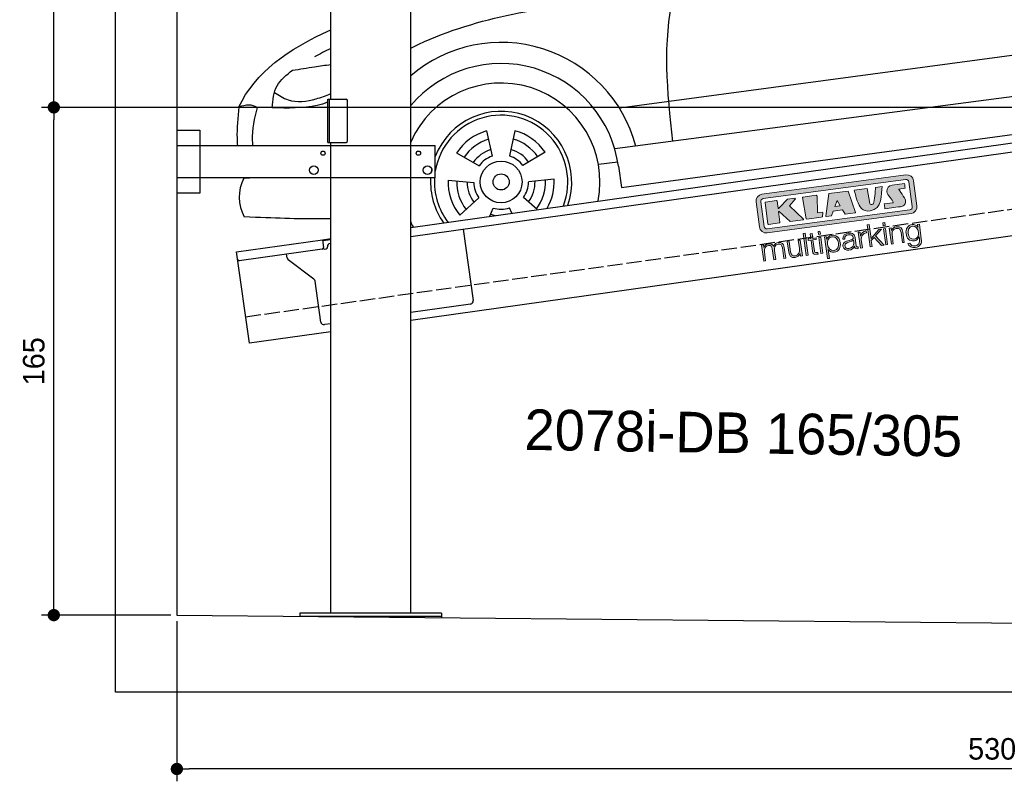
# Model space of a CAD drawing. Extents: x -511 to 5890, y -540 to 5211.
# Tile 1 of 3: x -511 to 2690, y -540 to 1935. Entities that reach past the tile are written whole.
import ezdxf

# ---------------------------------------------------------------- set-up
doc = ezdxf.new("R2010")
doc.units = 0
doc.header["$LTSCALE"] = 10
doc.header["$MEASUREMENT"] = 0
doc.linetypes.add('GEN3', pattern=[6.25, 5, -1.25])
doc.layers.get('0').update_dxf_attribs({"linetype": 'CONTINUOUS'})
doc.layers.get('DEFPOINTS').update_dxf_attribs({"linetype": 'CONTINUOUS'})
for name, color, linetype in [('3', 6, 'GEN3'), ('AM_5', 3, 'CONTINUOUS'), ('CAR', 1, 'CONTINUOUS')]:
    doc.layers.add(name, color=color, linetype=linetype)
doc.layers.add('Logo', color=7, linetype='CONTINUOUS', lineweight=25)
doc.dimstyles.new('KLAUS_DXF', dxfattribs={"dimscale": 20, "dimtxt": 3.5, "dimasz": 2, "dimexe": 2, "dimexo": 1, "dimgap": 1.5, "dimtad": 1, "dimlfac": 0.1, "dimdsep": 46, "dimtxsty": 'Standard', "dimblk": 'DOT', "dimcen": 2, "dimclrd": 256, "dimclre": 256, "dimclrt": 2, "dimadec": 0, "dimazin": 0, "dimtfac": 1, "dimtmove": 2, "dimatfit": 3, "dimfxl": 1, "dimtolj": 1, "dimarcsym": 0})

# ---------------------------------------------------------------- blocks, each defined once
blk = doc.blocks.new('_DOT')
at = {"color": 0, "linetype": 'ByBlock'}
blk.add_line((-0.5, 0), (-1, 0), dxfattribs=at)
at = {"color": 0, "linetype": 'ByBlock', "const_width": 0.5}
blk.add_lwpolyline([(-0.25, 0, 1), (0.25, 0, 1)], format="xyb", close=True, dxfattribs=at)
blk = doc.blocks.new('*D5')
at = {"layer": 'AM_5', "lineweight": -2, "transparency": 16777216}
for p, q in [((5280, 1650), (-440, 1650)), ((-400, 40), (-400, 1610)), ((-20, 0), (-440, 0))]:
    blk.add_line(p, q, dxfattribs=at)
at = {"layer": 'DEFPOINTS', "color": 0, "transparency": 16777216}
for p in [(-400, 1650), (5300, 1650), (0, 0)]:
    blk.add_point(p, dxfattribs=at)
at = {"layer": 'AM_5', "lineweight": -2, "transparency": 16777216, "xscale": 40, "yscale": 40, "zscale": 40}
for p, rotation in [((-400, 1650), 90), ((-400, 0), 270)]:
    blk.add_blockref('_DOT', p, dxfattribs=dict(at, rotation=rotation))
at = {"layer": 'AM_5', "color": 2, "transparency": 16777216, "insert": (-465, 825), "char_height": 70, "attachment_point": 5, "rotation": 90}
blk.add_mtext('\\A1;165', dxfattribs=at)
blk = doc.blocks.new('*D6')
at = {"layer": 'AM_5', "lineweight": -2, "transparency": 16777216}
for p, q in [((-20, 2650), (-440, 2650)), ((-400, 1690), (-400, 2610)), ((5280, 1650), (-440, 1650))]:
    blk.add_line(p, q, dxfattribs=at)
at = {"layer": 'DEFPOINTS', "color": 0, "transparency": 16777216}
for p in [(-400, 2650), (0, 2650), (5300, 1650)]:
    blk.add_point(p, dxfattribs=at)
at = {"layer": 'AM_5', "lineweight": -2, "transparency": 16777216, "xscale": 40, "yscale": 40, "zscale": 40}
for p, rotation in [((-400, 2650), 90), ((-400, 1650), 270)]:
    blk.add_blockref('_DOT', p, dxfattribs=dict(at, rotation=rotation))
at = {"layer": 'AM_5', "color": 2, "transparency": 16777216, "insert": (-465, 2150), "char_height": 70, "attachment_point": 5, "rotation": 90}
blk.add_mtext('\\A1;100', dxfattribs=at)
blk = doc.blocks.new('*D3')
at = {"layer": 'AM_5', "lineweight": -2, "transparency": 16777216}
for p, q in [((0, -20), (0, -540)), ((5300, -70), (5300, -540)), ((5260, -500), (40, -500))]:
    blk.add_line(p, q, dxfattribs=at)
at = {"layer": 'DEFPOINTS', "color": 0, "transparency": 16777216}
for p in [(0, 0), (5300, -50), (0, -500)]:
    blk.add_point(p, dxfattribs=at)
at = {"layer": 'AM_5', "lineweight": -2, "transparency": 16777216, "xscale": 40, "yscale": 40, "zscale": 40, "rotation": 180}
blk.add_blockref('_DOT', (0, -500), dxfattribs=at)
at = {"layer": 'AM_5', "lineweight": -2, "transparency": 16777216, "xscale": 40, "yscale": 40, "zscale": 40}
blk.add_blockref('_DOT', (5300, -500), dxfattribs=at)
at = {"layer": 'AM_5', "color": 2, "transparency": 16777216, "insert": (2650, -435), "char_height": 70, "attachment_point": 5}
blk.add_mtext('\\A1;530', dxfattribs=at)
blk = doc.blocks.new('KLAUS')
at = {"layer": 'Logo'}
h = blk.add_hatch(color=8, dxfattribs=at)
h.dxf.hatch_style = 2
edge = h.paths.add_edge_path()
edge.add_spline(control_points=[(3.6, 29.09), (2.88, 29.09), (2.3, 28.51), (2.3, 27.8), (2.3, 27.8), (2.3, 16.11), (2.3, 16.11), (2.3, 15.39), (2.88, 14.81), (3.6, 14.81), (3.6, 14.81), (71.16, 14.81), (71.16, 14.81), (71.88, 14.81), (72.46, 15.39), (72.46, 16.11), (72.46, 16.11), (72.46, 27.8), (72.46, 27.8), (72.46, 28.51), (71.88, 29.09), (71.16, 29.09), (71.16, 29.09), (3.6, 29.09), (3.6, 29.09), (3.6, 29.09), (3.6, 29.09), (3.6, 29.09)], knot_values=[0, 0, 0, 0, 1, 1, 1, 2, 2, 2, 3, 3, 3, 4, 4, 4, 5, 5, 5, 6, 6, 6, 7, 7, 7, 8, 8, 8, 9, 9, 9, 9], degree=3, periodic=0)
edge = h.paths.add_edge_path()
edge.add_spline(control_points=[(3.35, 31.23), (3.35, 31.23), (71.47, 31.23), (71.47, 31.23), (73.26, 31.23), (74.71, 29.77), (74.71, 27.99), (74.71, 27.99), (74.71, 16.17), (74.71, 16.17), (74.71, 14.38), (73.26, 12.93), (71.47, 12.93), (71.47, 12.93), (3.35, 12.93), (3.35, 12.93), (1.56, 12.93), (0.11, 14.38), (0.11, 16.17), (0.11, 16.17), (0.11, 27.99), (0.11, 27.99), (0.11, 29.77), (1.56, 31.23), (3.35, 31.23), (3.35, 31.23), (3.35, 31.23), (3.35, 31.23)], knot_values=[0, 0, 0, 0, 1, 1, 1, 2, 2, 2, 3, 3, 3, 4, 4, 4, 5, 5, 5, 6, 6, 6, 7, 7, 7, 8, 8, 8, 9, 9, 9, 9], degree=3, periodic=0)
h = blk.add_hatch(color=8, dxfattribs=at)
h.dxf.hatch_style = 2
edge = h.paths.add_edge_path()
edge.add_spline(control_points=[(4.5, 27.33), (4.5, 27.33), (9.7, 27.33), (9.7, 27.33), (9.84, 27.33), (9.96, 27.22), (9.96, 27.08), (9.96, 27.08), (9.96, 23.69), (9.96, 23.69), (9.96, 23.69), (9.94, 23.64), (10.04, 23.59), (10.14, 23.53), (10.2, 23.57), (10.2, 23.57), (10.2, 23.57), (10.51, 23.75), (10.51, 23.75), (10.51, 23.75), (14.94, 27.33), (14.94, 27.33), (14.94, 27.33), (18.41, 27.33), (18.41, 27.33), (18.41, 27.33), (18.49, 27.33), (18.56, 27.2), (18.65, 27.04), (18.53, 26.91), (18.53, 26.91), (18.53, 26.91), (15.49, 24.11), (15.49, 24.11), (15.49, 24.11), (21.14, 17.06), (21.14, 17.06), (21.14, 17.06), (21.13, 16.91), (21.13, 16.91), (21.08, 16.84), (20.99, 16.82), (20.99, 16.82), (20.99, 16.82), (14.7, 16.82), (14.7, 16.82), (14.7, 16.82), (10.26, 22.17), (10.26, 22.17), (10.26, 22.17), (10.19, 22.24), (10.08, 22.21), (9.97, 22.18), (9.96, 22.11), (9.96, 22.11), (9.96, 22.11), (9.96, 17.08), (9.96, 17.08), (9.96, 16.94), (9.84, 16.82), (9.7, 16.82), (9.7, 16.82), (4.5, 16.82), (4.5, 16.82), (4.36, 16.82), (4.25, 16.94), (4.25, 17.08), (4.25, 17.08), (4.25, 27.08), (4.25, 27.08), (4.25, 27.22), (4.36, 27.33), (4.5, 27.33), (4.5, 27.33), (4.5, 27.33), (4.5, 27.33)], knot_values=[0, 0, 0, 0, 1, 1, 1, 2, 2, 2, 3, 3, 3, 4, 4, 4, 5, 5, 5, 6, 6, 6, 7, 7, 7, 8, 8, 8, 9, 9, 9, 10, 10, 10, 11, 11, 11, 12, 12, 12, 13, 13, 13, 14, 14, 14, 15, 15, 15, 16, 16, 16, 17, 17, 17, 18, 18, 18, 19, 19, 19, 20, 20, 20, 21, 21, 21, 22, 22, 22, 23, 23, 23, 24, 24, 24, 25, 25, 25, 25], degree=3, periodic=0)
h = blk.add_hatch(color=8, dxfattribs=at)
h.dxf.hatch_style = 2
h.paths.add_polyline_path([(22.42, 17.06), (21.97, 27.15), (22.24, 27.33), (28.55, 27.33), (28.86, 26.97), (28.01, 19.08), (30.26, 19.07), (30.44, 18.95), (30.08, 16.95), (29.49, 16.82), (22.6, 16.82)])
h = blk.add_hatch(color=8, dxfattribs=at)
h.paths.add_polyline_path([(36.52, 21.01), (38.93, 21.01), (37.87, 23.57)])
h.paths.add_polyline_path([(34.52, 27.33), (43.65, 27.33), (45.76, 16.94), (45.57, 16.82), (40.83, 16.82), (39.89, 18.95), (35.42, 18.95), (34.27, 16.82), (31.78, 16.82), (31.66, 17)])
h = blk.add_hatch(color=8, dxfattribs=at)
h.dxf.hatch_style = 2
edge = h.paths.add_edge_path()
edge.add_spline(control_points=[(52.69, 27.32), (52.69, 27.32), (52.88, 20.14), (52.88, 20.14), (53.01, 19.89), (53.2, 19.77), (53.43, 19.71), (53.91, 19.59), (54.43, 19.57), (54.64, 20.03), (55.23, 21.34), (56.27, 25.45), (56.6, 27.33), (56.6, 27.33), (59.77, 27.33), (59.77, 27.33), (58.77, 23.9), (58.56, 16.82), (52.63, 16.76), (48.72, 16.72), (48.01, 19.35), (47.27, 22.24), (46.89, 23.68), (46.54, 27.33), (46.54, 27.33), (46.54, 27.33), (52.69, 27.32), (52.69, 27.32), (52.69, 27.32), (52.69, 27.32), (52.69, 27.32)], knot_values=[0, 0, 0, 0, 1, 1, 1, 2, 2, 2, 3, 3, 3, 4, 4, 4, 5, 5, 5, 6, 6, 6, 7, 7, 7, 8, 8, 8, 9, 9, 9, 10, 10, 10, 10], degree=3, periodic=0)
h = blk.add_hatch(color=8, dxfattribs=at)
h.dxf.hatch_style = 2
edge = h.paths.add_edge_path()
edge.add_spline(control_points=[(64.46, 27.33), (64.46, 27.33), (70.31, 27.33), (70.31, 27.33), (70.31, 26.52), (70.31, 26.02), (70.31, 25.12), (70.31, 25.12), (67.3, 25.12), (67.3, 25.12), (67.24, 25.04), (67.25, 25.11), (67.25, 24.91), (67.25, 24.88), (69.73, 20.38), (69.73, 19.57), (69.73, 16.4), (67.22, 16.81), (65.9, 16.82), (65.9, 16.82), (59.59, 16.82), (59.59, 16.82), (59.59, 17.76), (59.59, 18.23), (59.59, 19.14), (59.59, 19.14), (63.75, 19.14), (63.75, 19.14), (63.82, 19.22), (63.81, 19.11), (63.81, 19.31), (63.81, 20.32), (61.58, 23.06), (61.58, 24.63), (61.58, 26.33), (62.83, 27.34), (64.46, 27.33), (64.46, 27.33), (64.46, 27.33), (64.46, 27.33)], knot_values=[0, 0, 0, 0, 1, 1, 1, 2, 2, 2, 3, 3, 3, 4, 4, 4, 5, 5, 5, 6, 6, 6, 7, 7, 7, 8, 8, 8, 9, 9, 9, 10, 10, 10, 11, 11, 11, 12, 12, 12, 13, 13, 13, 13], degree=3, periodic=0)
h = blk.add_hatch(color=30, dxfattribs=at)
h.dxf.hatch_style = 2
h.paths.add_polyline_path([(20.07, 0), (20.99, 0), (20.99, 10.45), (20.07, 10.45)])
h = blk.add_hatch(color=30, dxfattribs=at)
h.dxf.hatch_style = 2
edge = h.paths.add_edge_path()
edge.add_spline(control_points=[(24.22, 9.82), (24.22, 9.82), (23.3, 9.82), (23.3, 9.82), (23.3, 9.82), (23.3, 7.55), (23.3, 7.55), (23.3, 7.55), (21.98, 7.55), (21.98, 7.55), (21.98, 7.55), (21.98, 6.78), (21.98, 6.78), (21.98, 6.78), (23.3, 6.78), (23.3, 6.78), (23.3, 6.78), (23.3, 1.61), (23.3, 1.61), (23.28, 0.32), (23.71, -0.09), (24.94, -0.09), (25.22, -0.09), (25.48, -0.06), (25.76, -0.06), (25.76, -0.06), (25.76, 0.73), (25.76, 0.73), (25.5, 0.7), (25.23, 0.69), (24.97, 0.69), (24.31, 0.73), (24.22, 1.08), (24.22, 1.68), (24.22, 1.68), (24.22, 6.78), (24.22, 6.78), (24.22, 6.78), (25.76, 6.78), (25.76, 6.78), (25.76, 6.78), (25.76, 7.55), (25.76, 7.55), (25.76, 7.55), (24.22, 7.55), (24.22, 7.55), (24.22, 7.55), (24.22, 9.82), (24.22, 9.82), (24.22, 9.82), (24.22, 9.82), (24.22, 9.82)], knot_values=[0, 0, 0, 0, 1, 1, 1, 2, 2, 2, 3, 3, 3, 4, 4, 4, 5, 5, 5, 6, 6, 6, 7, 7, 7, 8, 8, 8, 9, 9, 9, 10, 10, 10, 11, 11, 11, 12, 12, 12, 13, 13, 13, 14, 14, 14, 15, 15, 15, 16, 16, 16, 17, 17, 17, 17], degree=3, periodic=0)
h = blk.add_hatch(color=30, dxfattribs=at)
h.paths.add_polyline_path([(27.1, 0), (28.03, 0), (28.03, 7.55), (27.1, 7.55)])
h.paths.add_polyline_path([(27.1, 8.98), (28.03, 8.98), (28.03, 10.45), (27.1, 10.45)])
h = blk.add_hatch(color=30, dxfattribs=at)
h.dxf.hatch_style = 2
h.paths.add_polyline_path([(50.4, 0), (51.32, 0), (51.32, 2.87), (52.82, 4.11), (55.8, 0), (56.96, 0), (53.52, 4.76), (56.74, 7.55), (55.51, 7.55), (51.32, 3.89), (51.32, 10.45), (50.4, 10.45)])
h = blk.add_hatch(color=30, dxfattribs=at)
h.paths.add_polyline_path([(57.74, 0), (58.66, 0), (58.66, 7.55), (57.74, 7.55)])
h.paths.add_polyline_path([(57.74, 8.98), (58.66, 8.98), (58.66, 10.45), (57.74, 10.45)])
h = blk.add_hatch(color=30, dxfattribs=at)
h.dxf.hatch_style = 2
edge = h.paths.add_edge_path()
edge.add_spline(control_points=[(0, 0), (0, 0), (0.92, 0), (0.92, 0), (0.92, 0), (0.92, 4.22), (0.92, 4.22), (0.94, 5.8), (1.58, 7), (3.18, 7), (4.35, 7), (4.77, 6.15), (4.76, 5.12), (4.76, 5.12), (4.76, 0), (4.76, 0), (4.76, 0), (5.68, 0), (5.68, 0), (5.68, 0), (5.68, 4.27), (5.68, 4.27), (5.68, 5.68), (6.14, 7), (7.73, 7), (9.05, 7), (9.52, 6.32), (9.52, 5.08), (9.52, 5.08), (9.52, 0), (9.52, 0), (9.52, 0), (10.44, 0), (10.44, 0), (10.44, 0), (10.44, 5.12), (10.44, 5.12), (10.44, 6.91), (9.59, 7.77), (7.94, 7.77), (6.94, 7.77), (5.99, 7.29), (5.54, 6.3), (5.26, 7.29), (4.36, 7.77), (3.37, 7.77), (2.17, 7.77), (1.38, 7.19), (0.89, 6.28), (0.89, 6.28), (0.85, 6.28), (0.85, 6.28), (0.85, 6.28), (0.85, 7.55), (0.85, 7.55), (0.85, 7.55), (0, 7.55), (0, 7.55), (0, 7.55), (0, 0), (0, 0), (0, 0), (0, 0), (0, 0)], knot_values=[0, 0, 0, 0, 1, 1, 1, 2, 2, 2, 3, 3, 3, 4, 4, 4, 5, 5, 5, 6, 6, 6, 7, 7, 7, 8, 8, 8, 9, 9, 9, 10, 10, 10, 11, 11, 11, 12, 12, 12, 13, 13, 13, 14, 14, 14, 15, 15, 15, 16, 16, 16, 17, 17, 17, 18, 18, 18, 19, 19, 19, 20, 20, 20, 21, 21, 21, 21], degree=3, periodic=0)
h = blk.add_hatch(color=30, dxfattribs=at)
h.dxf.hatch_style = 2
edge = h.paths.add_edge_path()
edge.add_spline(control_points=[(18.31, 7.55), (18.31, 7.55), (17.39, 7.55), (17.39, 7.55), (17.39, 7.55), (17.39, 3.59), (17.39, 3.59), (17.39, 2.05), (16.7, 0.56), (15.12, 0.56), (13.66, 0.56), (13.15, 1.27), (13.1, 2.64), (13.1, 2.64), (13.1, 7.55), (13.1, 7.55), (13.1, 7.55), (12.18, 7.55), (12.18, 7.55), (12.18, 7.55), (12.18, 2.65), (12.18, 2.65), (12.18, 0.89), (12.93, -0.22), (14.83, -0.22), (15.96, -0.22), (16.95, 0.35), (17.44, 1.36), (17.44, 1.36), (17.47, 1.36), (17.47, 1.36), (17.47, 1.36), (17.47, 0), (17.47, 0), (17.47, 0), (18.31, 0), (18.31, 0), (18.31, 0), (18.31, 7.55), (18.31, 7.55), (18.31, 7.55), (18.31, 7.55), (18.31, 7.55)], knot_values=[0, 0, 0, 0, 1, 1, 1, 2, 2, 2, 3, 3, 3, 4, 4, 4, 5, 5, 5, 6, 6, 6, 7, 7, 7, 8, 8, 8, 9, 9, 9, 10, 10, 10, 11, 11, 11, 12, 12, 12, 13, 13, 13, 14, 14, 14, 14], degree=3, periodic=0)
h = blk.add_hatch(color=30, dxfattribs=at)
edge = h.paths.add_edge_path()
edge.add_spline(control_points=[(35.84, 3.78), (35.84, 2.21), (35.12, 0.56), (33.37, 0.56), (31.4, 0.56), (30.72, 2.21), (30.72, 3.78), (30.72, 5.49), (31.33, 7), (33.37, 7), (35.12, 7), (35.84, 5.34), (35.84, 3.78), (35.84, 3.78), (35.84, 3.78), (35.84, 3.78)], knot_values=[0, 0, 0, 0, 1, 1, 1, 2, 2, 2, 3, 3, 3, 4, 4, 4, 5, 5, 5, 5], degree=3, periodic=0)
edge = h.paths.add_edge_path()
edge.add_spline(control_points=[(29.79, -2.8), (29.79, -2.8), (30.72, -2.8), (30.72, -2.8), (30.72, -2.8), (30.72, 1.43), (30.72, 1.43), (30.72, 1.43), (30.74, 1.43), (30.74, 1.43), (31.14, 0.35), (32.24, -0.22), (33.37, -0.22), (35.66, -0.22), (36.76, 1.64), (36.76, 3.78), (36.76, 5.91), (35.66, 7.77), (33.37, 7.77), (32.15, 7.77), (31.1, 7.14), (30.67, 6.12), (30.67, 6.12), (30.64, 6.12), (30.64, 6.12), (30.64, 6.12), (30.64, 7.55), (30.64, 7.55), (30.64, 7.55), (29.79, 7.55), (29.79, 7.55), (29.79, 7.55), (29.79, -2.8), (29.79, -2.8), (29.79, -2.8), (29.79, -2.8), (29.79, -2.8)], knot_values=[0, 0, 0, 0, 1, 1, 1, 2, 2, 2, 3, 3, 3, 4, 4, 4, 5, 5, 5, 6, 6, 6, 7, 7, 7, 8, 8, 8, 9, 9, 9, 10, 10, 10, 11, 11, 11, 12, 12, 12, 12], degree=3, periodic=0)
h = blk.add_hatch(color=30, dxfattribs=at)
edge = h.paths.add_edge_path()
edge.add_spline(control_points=[(43.03, 2.93), (43.04, 1.45), (41.8, 0.56), (40.39, 0.56), (39.53, 0.56), (38.71, 1.13), (38.71, 2.05), (38.71, 3.53), (40.66, 3.51), (42.22, 3.79), (42.47, 3.84), (42.88, 3.91), (43, 4.13), (43, 4.13), (43.03, 4.13), (43.03, 4.13), (43.03, 4.13), (43.03, 2.93), (43.03, 2.93), (43.03, 2.93), (43.03, 2.93), (43.03, 2.93)], knot_values=[0, 0, 0, 0, 1, 1, 1, 2, 2, 2, 3, 3, 3, 4, 4, 4, 5, 5, 5, 6, 6, 6, 7, 7, 7, 7], degree=3, periodic=0)
edge = h.paths.add_edge_path()
edge.add_spline(control_points=[(39.03, 5.24), (39.06, 6.47), (39.91, 7), (41.05, 7), (42.14, 7), (43.03, 6.69), (43.03, 5.45), (43.03, 4.61), (42.6, 4.51), (41.84, 4.42), (39.85, 4.19), (37.79, 4.11), (37.79, 1.99), (37.79, 0.47), (38.93, -0.22), (40.32, -0.22), (41.77, -0.22), (42.43, 0.34), (43.07, 1.32), (43.07, 1.32), (43.1, 1.32), (43.1, 1.32), (43.1, 0.53), (43.25, 0), (44.19, 0), (44.43, 0), (44.58, 0.01), (44.79, 0.06), (44.79, 0.06), (44.79, 0.83), (44.79, 0.83), (44.71, 0.81), (44.6, 0.78), (44.49, 0.78), (44.13, 0.78), (43.95, 0.98), (43.95, 1.33), (43.95, 1.33), (43.95, 5.34), (43.95, 5.34), (43.95, 7.36), (42.5, 7.77), (41.17, 7.77), (39.44, 7.77), (38.2, 7.01), (38.11, 5.24), (38.11, 5.24), (39.03, 5.24), (39.03, 5.24), (39.03, 5.24), (39.03, 5.24), (39.03, 5.24)], knot_values=[0, 0, 0, 0, 1, 1, 1, 2, 2, 2, 3, 3, 3, 4, 4, 4, 5, 5, 5, 6, 6, 6, 7, 7, 7, 8, 8, 8, 9, 9, 9, 10, 10, 10, 11, 11, 11, 12, 12, 12, 13, 13, 13, 14, 14, 14, 15, 15, 15, 16, 16, 16, 17, 17, 17, 17], degree=3, periodic=0)
h = blk.add_hatch(color=30, dxfattribs=at)
h.dxf.hatch_style = 2
edge = h.paths.add_edge_path()
edge.add_spline(control_points=[(45.79, 0), (45.79, 0), (46.71, 0), (46.71, 0), (46.71, 0), (46.71, 4.03), (46.71, 4.03), (46.71, 5.59), (47.85, 6.82), (49.52, 6.73), (49.52, 6.73), (49.52, 7.66), (49.52, 7.66), (48.16, 7.72), (47.14, 7), (46.67, 5.78), (46.67, 5.78), (46.64, 5.78), (46.64, 5.78), (46.64, 5.78), (46.64, 7.55), (46.64, 7.55), (46.64, 7.55), (45.79, 7.55), (45.79, 7.55), (45.79, 7.55), (45.79, 0), (45.79, 0), (45.79, 0), (45.79, 0), (45.79, 0)], knot_values=[0, 0, 0, 0, 1, 1, 1, 2, 2, 2, 3, 3, 3, 4, 4, 4, 5, 5, 5, 6, 6, 6, 7, 7, 7, 8, 8, 8, 9, 9, 9, 10, 10, 10, 10], degree=3, periodic=0)
h = blk.add_hatch(color=30, dxfattribs=at)
h.dxf.hatch_style = 2
edge = h.paths.add_edge_path()
edge.add_spline(control_points=[(60.41, 0), (60.41, 0), (61.33, 0), (61.33, 0), (61.33, 0), (61.33, 4.41), (61.33, 4.41), (61.36, 5.89), (62.24, 7), (63.7, 7), (65.2, 7), (65.62, 6.02), (65.62, 4.71), (65.62, 4.71), (65.62, 0), (65.62, 0), (65.62, 0), (66.54, 0), (66.54, 0), (66.54, 0), (66.54, 4.86), (66.54, 4.86), (66.54, 6.66), (65.9, 7.77), (63.78, 7.77), (62.71, 7.77), (61.7, 7.16), (61.36, 6.25), (61.36, 6.25), (61.33, 6.25), (61.33, 6.25), (61.33, 6.25), (61.33, 7.55), (61.33, 7.55), (61.33, 7.55), (60.41, 7.55), (60.41, 7.55), (60.41, 7.55), (60.41, 0), (60.41, 0), (60.41, 0), (60.41, 0), (60.41, 0)], knot_values=[0, 0, 0, 0, 1, 1, 1, 2, 2, 2, 3, 3, 3, 4, 4, 4, 5, 5, 5, 6, 6, 6, 7, 7, 7, 8, 8, 8, 9, 9, 9, 10, 10, 10, 11, 11, 11, 12, 12, 12, 13, 13, 13, 14, 14, 14, 14], degree=3, periodic=0)
h = blk.add_hatch(color=30, dxfattribs=at)
edge = h.paths.add_edge_path()
edge.add_spline(control_points=[(71.32, 0.86), (69.62, 0.86), (68.83, 2.34), (68.83, 3.86), (68.83, 5.43), (69.56, 7), (71.32, 7), (73.06, 7), (73.75, 5.34), (73.75, 3.86), (73.75, 2.33), (72.91, 0.86), (71.32, 0.86), (71.32, 0.86), (71.32, 0.86), (71.32, 0.86)], knot_values=[0, 0, 0, 0, 1, 1, 1, 2, 2, 2, 3, 3, 3, 4, 4, 4, 5, 5, 5, 5], degree=3, periodic=0)
edge = h.paths.add_edge_path()
edge.add_spline(control_points=[(74.67, 7.55), (74.67, 7.55), (73.75, 7.55), (73.75, 7.55), (73.75, 7.55), (73.75, 6.25), (73.75, 6.25), (73.75, 6.25), (73.72, 6.25), (73.72, 6.25), (73.35, 7.09), (72.41, 7.77), (71.32, 7.77), (69.13, 7.77), (67.9, 6.05), (67.9, 3.97), (67.9, 1.82), (68.9, 0.09), (71.32, 0.09), (72.4, 0.09), (73.29, 0.72), (73.72, 1.64), (73.72, 1.64), (73.75, 1.64), (73.75, 1.64), (73.75, 1.64), (73.75, 0.61), (73.75, 0.61), (73.75, -1.23), (73.01, -2.24), (71.32, -2.24), (70.29, -2.24), (69.31, -1.85), (69.1, -0.73), (69.1, -0.73), (68.18, -0.73), (68.18, -0.73), (68.31, -2.34), (69.81, -3.02), (71.32, -3.02), (73.79, -3.02), (74.65, -1.64), (74.67, 0.61), (74.67, 0.61), (74.67, 7.55), (74.67, 7.55), (74.67, 7.55), (74.67, 7.55), (74.67, 7.55)], knot_values=[0, 0, 0, 0, 1, 1, 1, 2, 2, 2, 3, 3, 3, 4, 4, 4, 5, 5, 5, 6, 6, 6, 7, 7, 7, 8, 8, 8, 9, 9, 9, 10, 10, 10, 11, 11, 11, 12, 12, 12, 13, 13, 13, 14, 14, 14, 15, 15, 15, 16, 16, 16, 16], degree=3, periodic=0)
at = {"layer": 'Logo', "lineweight": 0}
for points in [[(22.42, 17.06), (21.97, 27.15), (22.24, 27.33), (28.55, 27.33), (28.86, 26.97), (28.01, 19.08), (30.26, 19.07), (30.44, 18.95), (30.08, 16.95), (29.49, 16.82), (22.6, 16.82), (22.42, 17.06), (22.42, 17.06)], [(34.52, 27.33), (43.65, 27.33), (45.76, 16.94), (45.57, 16.82), (40.83, 16.82), (39.89, 18.95), (35.42, 18.95), (34.27, 16.82), (31.78, 16.82), (31.66, 17), (34.52, 27.33), (34.52, 27.33)], [(36.52, 21.01), (38.93, 21.01), (37.87, 23.57), (36.52, 21.01), (36.52, 21.01)], [(20.07, 0), (20.99, 0), (20.99, 10.45), (20.07, 10.45), (20.07, 0), (20.07, 0)], [(27.1, 8.98), (28.03, 8.98), (28.03, 10.45), (27.1, 10.45), (27.1, 8.98), (27.1, 8.98)], [(50.4, 0), (51.32, 0), (51.32, 2.87), (52.82, 4.11), (55.8, 0), (56.96, 0), (53.52, 4.76), (56.74, 7.55), (55.51, 7.55), (51.32, 3.89), (51.32, 10.45), (50.4, 10.45), (50.4, 0), (50.4, 0)], [(57.74, 8.98), (58.66, 8.98), (58.66, 10.45), (57.74, 10.45), (57.74, 8.98), (57.74, 8.98)], [(27.1, 0), (28.03, 0), (28.03, 7.55), (27.1, 7.55), (27.1, 0), (27.1, 0)], [(57.74, 0), (58.66, 0), (58.66, 7.55), (57.74, 7.55), (57.74, 0), (57.74, 0)]]:
    blk.add_lwpolyline(points, dxfattribs=at)
for points, knots in [([(3.35, 31.23), (3.35, 31.23), (71.47, 31.23), (71.47, 31.23), (73.26, 31.23), (74.71, 29.77), (74.71, 27.99), (74.71, 27.99), (74.71, 16.17), (74.71, 16.17), (74.71, 14.38), (73.26, 12.93), (71.47, 12.93), (71.47, 12.93), (3.35, 12.93), (3.35, 12.93), (1.56, 12.93), (0.11, 14.38), (0.11, 16.17), (0.11, 16.17), (0.11, 27.99), (0.11, 27.99), (0.11, 29.77), (1.56, 31.23), (3.35, 31.23), (3.35, 31.23), (3.35, 31.23), (3.35, 31.23)], [0, 0, 0, 0, 1, 1, 1, 2, 2, 2, 3, 3, 3, 4, 4, 4, 5, 5, 5, 6, 6, 6, 7, 7, 7, 8, 8, 8, 9, 9, 9, 9]), ([(3.6, 29.09), (2.88, 29.09), (2.3, 28.51), (2.3, 27.8), (2.3, 27.8), (2.3, 16.11), (2.3, 16.11), (2.3, 15.39), (2.88, 14.81), (3.6, 14.81), (3.6, 14.81), (71.16, 14.81), (71.16, 14.81), (71.88, 14.81), (72.46, 15.39), (72.46, 16.11), (72.46, 16.11), (72.46, 27.8), (72.46, 27.8), (72.46, 28.51), (71.88, 29.09), (71.16, 29.09), (71.16, 29.09), (3.6, 29.09), (3.6, 29.09), (3.6, 29.09), (3.6, 29.09), (3.6, 29.09)], [0, 0, 0, 0, 1, 1, 1, 2, 2, 2, 3, 3, 3, 4, 4, 4, 5, 5, 5, 6, 6, 6, 7, 7, 7, 8, 8, 8, 9, 9, 9, 9]), ([(4.5, 27.33), (4.5, 27.33), (9.7, 27.33), (9.7, 27.33), (9.84, 27.33), (9.96, 27.22), (9.96, 27.08), (9.96, 27.08), (9.96, 23.69), (9.96, 23.69), (9.96, 23.69), (9.94, 23.64), (10.04, 23.59), (10.14, 23.53), (10.2, 23.57), (10.2, 23.57), (10.2, 23.57), (10.51, 23.75), (10.51, 23.75), (10.51, 23.75), (14.94, 27.33), (14.94, 27.33), (14.94, 27.33), (18.41, 27.33), (18.41, 27.33), (18.41, 27.33), (18.49, 27.33), (18.56, 27.2), (18.65, 27.04), (18.53, 26.91), (18.53, 26.91), (18.53, 26.91), (15.49, 24.11), (15.49, 24.11), (15.49, 24.11), (21.14, 17.06), (21.14, 17.06), (21.14, 17.06), (21.13, 16.91), (21.13, 16.91), (21.08, 16.84), (20.99, 16.82), (20.99, 16.82), (20.99, 16.82), (14.7, 16.82), (14.7, 16.82), (14.7, 16.82), (10.26, 22.17), (10.26, 22.17), (10.26, 22.17), (10.19, 22.24), (10.08, 22.21), (9.97, 22.18), (9.96, 22.11), (9.96, 22.11), (9.96, 22.11), (9.96, 17.08), (9.96, 17.08), (9.96, 16.94), (9.84, 16.82), (9.7, 16.82), (9.7, 16.82), (4.5, 16.82), (4.5, 16.82), (4.36, 16.82), (4.25, 16.94), (4.25, 17.08), (4.25, 17.08), (4.25, 27.08), (4.25, 27.08), (4.25, 27.22), (4.36, 27.33), (4.5, 27.33), (4.5, 27.33), (4.5, 27.33), (4.5, 27.33)], [0, 0, 0, 0, 1, 1, 1, 2, 2, 2, 3, 3, 3, 4, 4, 4, 5, 5, 5, 6, 6, 6, 7, 7, 7, 8, 8, 8, 9, 9, 9, 10, 10, 10, 11, 11, 11, 12, 12, 12, 13, 13, 13, 14, 14, 14, 15, 15, 15, 16, 16, 16, 17, 17, 17, 18, 18, 18, 19, 19, 19, 20, 20, 20, 21, 21, 21, 22, 22, 22, 23, 23, 23, 24, 24, 24, 25, 25, 25, 25]), ([(52.69, 27.32), (52.69, 27.32), (52.88, 20.14), (52.88, 20.14), (53.01, 19.89), (53.2, 19.77), (53.43, 19.71), (53.91, 19.59), (54.43, 19.57), (54.64, 20.03), (55.23, 21.34), (56.27, 25.45), (56.6, 27.33), (56.6, 27.33), (59.77, 27.33), (59.77, 27.33), (58.77, 23.9), (58.56, 16.82), (52.63, 16.76), (48.72, 16.72), (48.01, 19.35), (47.27, 22.24), (46.89, 23.68), (46.54, 27.33), (46.54, 27.33), (46.54, 27.33), (52.69, 27.32), (52.69, 27.32), (52.69, 27.32), (52.69, 27.32), (52.69, 27.32)], [0, 0, 0, 0, 1, 1, 1, 2, 2, 2, 3, 3, 3, 4, 4, 4, 5, 5, 5, 6, 6, 6, 7, 7, 7, 8, 8, 8, 9, 9, 9, 10, 10, 10, 10]), ([(64.46, 27.33), (64.46, 27.33), (70.31, 27.33), (70.31, 27.33), (70.31, 26.52), (70.31, 26.02), (70.31, 25.12), (70.31, 25.12), (67.3, 25.12), (67.3, 25.12), (67.24, 25.04), (67.25, 25.11), (67.25, 24.91), (67.25, 24.88), (69.73, 20.38), (69.73, 19.57), (69.73, 16.4), (67.22, 16.81), (65.9, 16.82), (65.9, 16.82), (59.59, 16.82), (59.59, 16.82), (59.59, 17.76), (59.59, 18.23), (59.59, 19.14), (59.59, 19.14), (63.75, 19.14), (63.75, 19.14), (63.82, 19.22), (63.81, 19.11), (63.81, 19.31), (63.81, 20.32), (61.58, 23.06), (61.58, 24.63), (61.58, 26.33), (62.83, 27.34), (64.46, 27.33), (64.46, 27.33), (64.46, 27.33), (64.46, 27.33)], [0, 0, 0, 0, 1, 1, 1, 2, 2, 2, 3, 3, 3, 4, 4, 4, 5, 5, 5, 6, 6, 6, 7, 7, 7, 8, 8, 8, 9, 9, 9, 10, 10, 10, 11, 11, 11, 12, 12, 12, 13, 13, 13, 13]), ([(24.22, 9.82), (24.22, 9.82), (23.3, 9.82), (23.3, 9.82), (23.3, 9.82), (23.3, 7.55), (23.3, 7.55), (23.3, 7.55), (21.98, 7.55), (21.98, 7.55), (21.98, 7.55), (21.98, 6.78), (21.98, 6.78), (21.98, 6.78), (23.3, 6.78), (23.3, 6.78), (23.3, 6.78), (23.3, 1.61), (23.3, 1.61), (23.28, 0.32), (23.71, -0.09), (24.94, -0.09), (25.22, -0.09), (25.48, -0.06), (25.76, -0.06), (25.76, -0.06), (25.76, 0.73), (25.76, 0.73), (25.5, 0.7), (25.23, 0.69), (24.97, 0.69), (24.31, 0.73), (24.22, 1.08), (24.22, 1.68), (24.22, 1.68), (24.22, 6.78), (24.22, 6.78), (24.22, 6.78), (25.76, 6.78), (25.76, 6.78), (25.76, 6.78), (25.76, 7.55), (25.76, 7.55), (25.76, 7.55), (24.22, 7.55), (24.22, 7.55), (24.22, 7.55), (24.22, 9.82), (24.22, 9.82), (24.22, 9.82), (24.22, 9.82), (24.22, 9.82)], [0, 0, 0, 0, 1, 1, 1, 2, 2, 2, 3, 3, 3, 4, 4, 4, 5, 5, 5, 6, 6, 6, 7, 7, 7, 8, 8, 8, 9, 9, 9, 10, 10, 10, 11, 11, 11, 12, 12, 12, 13, 13, 13, 14, 14, 14, 15, 15, 15, 16, 16, 16, 17, 17, 17, 17]), ([(0, 0), (0, 0), (0.92, 0), (0.92, 0), (0.92, 0), (0.92, 4.22), (0.92, 4.22), (0.94, 5.8), (1.58, 7), (3.18, 7), (4.35, 7), (4.77, 6.15), (4.76, 5.12), (4.76, 5.12), (4.76, 0), (4.76, 0), (4.76, 0), (5.68, 0), (5.68, 0), (5.68, 0), (5.68, 4.27), (5.68, 4.27), (5.68, 5.68), (6.14, 7), (7.73, 7), (9.05, 7), (9.52, 6.32), (9.52, 5.08), (9.52, 5.08), (9.52, 0), (9.52, 0), (9.52, 0), (10.44, 0), (10.44, 0), (10.44, 0), (10.44, 5.12), (10.44, 5.12), (10.44, 6.91), (9.59, 7.77), (7.94, 7.77), (6.94, 7.77), (5.99, 7.29), (5.54, 6.3), (5.26, 7.29), (4.36, 7.77), (3.37, 7.77), (2.17, 7.77), (1.38, 7.19), (0.89, 6.28), (0.89, 6.28), (0.85, 6.28), (0.85, 6.28), (0.85, 6.28), (0.85, 7.55), (0.85, 7.55), (0.85, 7.55), (0, 7.55), (0, 7.55), (0, 7.55), (0, 0), (0, 0), (0, 0), (0, 0), (0, 0)], [0, 0, 0, 0, 1, 1, 1, 2, 2, 2, 3, 3, 3, 4, 4, 4, 5, 5, 5, 6, 6, 6, 7, 7, 7, 8, 8, 8, 9, 9, 9, 10, 10, 10, 11, 11, 11, 12, 12, 12, 13, 13, 13, 14, 14, 14, 15, 15, 15, 16, 16, 16, 17, 17, 17, 18, 18, 18, 19, 19, 19, 20, 20, 20, 21, 21, 21, 21]), ([(18.31, 7.55), (18.31, 7.55), (17.39, 7.55), (17.39, 7.55), (17.39, 7.55), (17.39, 3.59), (17.39, 3.59), (17.39, 2.05), (16.7, 0.56), (15.12, 0.56), (13.66, 0.56), (13.15, 1.27), (13.1, 2.64), (13.1, 2.64), (13.1, 7.55), (13.1, 7.55), (13.1, 7.55), (12.18, 7.55), (12.18, 7.55), (12.18, 7.55), (12.18, 2.65), (12.18, 2.65), (12.18, 0.89), (12.93, -0.22), (14.83, -0.22), (15.96, -0.22), (16.95, 0.35), (17.44, 1.36), (17.44, 1.36), (17.47, 1.36), (17.47, 1.36), (17.47, 1.36), (17.47, 0), (17.47, 0), (17.47, 0), (18.31, 0), (18.31, 0), (18.31, 0), (18.31, 7.55), (18.31, 7.55), (18.31, 7.55), (18.31, 7.55), (18.31, 7.55)], [0, 0, 0, 0, 1, 1, 1, 2, 2, 2, 3, 3, 3, 4, 4, 4, 5, 5, 5, 6, 6, 6, 7, 7, 7, 8, 8, 8, 9, 9, 9, 10, 10, 10, 11, 11, 11, 12, 12, 12, 13, 13, 13, 14, 14, 14, 14]), ([(29.79, -2.8), (29.79, -2.8), (30.72, -2.8), (30.72, -2.8), (30.72, -2.8), (30.72, 1.43), (30.72, 1.43), (30.72, 1.43), (30.74, 1.43), (30.74, 1.43), (31.14, 0.35), (32.24, -0.22), (33.37, -0.22), (35.66, -0.22), (36.76, 1.64), (36.76, 3.78), (36.76, 5.91), (35.66, 7.77), (33.37, 7.77), (32.15, 7.77), (31.1, 7.14), (30.67, 6.12), (30.67, 6.12), (30.64, 6.12), (30.64, 6.12), (30.64, 6.12), (30.64, 7.55), (30.64, 7.55), (30.64, 7.55), (29.79, 7.55), (29.79, 7.55), (29.79, 7.55), (29.79, -2.8), (29.79, -2.8), (29.79, -2.8), (29.79, -2.8), (29.79, -2.8)], [0, 0, 0, 0, 1, 1, 1, 2, 2, 2, 3, 3, 3, 4, 4, 4, 5, 5, 5, 6, 6, 6, 7, 7, 7, 8, 8, 8, 9, 9, 9, 10, 10, 10, 11, 11, 11, 12, 12, 12, 12]), ([(35.84, 3.78), (35.84, 2.21), (35.12, 0.56), (33.37, 0.56), (31.4, 0.56), (30.72, 2.21), (30.72, 3.78), (30.72, 5.49), (31.33, 7), (33.37, 7), (35.12, 7), (35.84, 5.34), (35.84, 3.78), (35.84, 3.78), (35.84, 3.78), (35.84, 3.78)], [0, 0, 0, 0, 1, 1, 1, 2, 2, 2, 3, 3, 3, 4, 4, 4, 5, 5, 5, 5]), ([(39.03, 5.24), (39.06, 6.47), (39.91, 7), (41.05, 7), (42.14, 7), (43.03, 6.69), (43.03, 5.45), (43.03, 4.61), (42.6, 4.51), (41.84, 4.42), (39.85, 4.19), (37.79, 4.11), (37.79, 1.99), (37.79, 0.47), (38.93, -0.22), (40.32, -0.22), (41.77, -0.22), (42.43, 0.34), (43.07, 1.32), (43.07, 1.32), (43.1, 1.32), (43.1, 1.32), (43.1, 0.53), (43.25, 0), (44.19, 0), (44.43, 0), (44.58, 0.01), (44.79, 0.06), (44.79, 0.06), (44.79, 0.83), (44.79, 0.83), (44.71, 0.81), (44.6, 0.78), (44.49, 0.78), (44.13, 0.78), (43.95, 0.98), (43.95, 1.33), (43.95, 1.33), (43.95, 5.34), (43.95, 5.34), (43.95, 7.36), (42.5, 7.77), (41.17, 7.77), (39.44, 7.77), (38.2, 7.01), (38.11, 5.24), (38.11, 5.24), (39.03, 5.24), (39.03, 5.24), (39.03, 5.24), (39.03, 5.24), (39.03, 5.24)], [0, 0, 0, 0, 1, 1, 1, 2, 2, 2, 3, 3, 3, 4, 4, 4, 5, 5, 5, 6, 6, 6, 7, 7, 7, 8, 8, 8, 9, 9, 9, 10, 10, 10, 11, 11, 11, 12, 12, 12, 13, 13, 13, 14, 14, 14, 15, 15, 15, 16, 16, 16, 17, 17, 17, 17]), ([(45.79, 0), (45.79, 0), (46.71, 0), (46.71, 0), (46.71, 0), (46.71, 4.03), (46.71, 4.03), (46.71, 5.59), (47.85, 6.82), (49.52, 6.73), (49.52, 6.73), (49.52, 7.66), (49.52, 7.66), (48.16, 7.72), (47.14, 7), (46.67, 5.78), (46.67, 5.78), (46.64, 5.78), (46.64, 5.78), (46.64, 5.78), (46.64, 7.55), (46.64, 7.55), (46.64, 7.55), (45.79, 7.55), (45.79, 7.55), (45.79, 7.55), (45.79, 0), (45.79, 0), (45.79, 0), (45.79, 0), (45.79, 0)], [0, 0, 0, 0, 1, 1, 1, 2, 2, 2, 3, 3, 3, 4, 4, 4, 5, 5, 5, 6, 6, 6, 7, 7, 7, 8, 8, 8, 9, 9, 9, 10, 10, 10, 10]), ([(60.41, 0), (60.41, 0), (61.33, 0), (61.33, 0), (61.33, 0), (61.33, 4.41), (61.33, 4.41), (61.36, 5.89), (62.24, 7), (63.7, 7), (65.2, 7), (65.62, 6.02), (65.62, 4.71), (65.62, 4.71), (65.62, 0), (65.62, 0), (65.62, 0), (66.54, 0), (66.54, 0), (66.54, 0), (66.54, 4.86), (66.54, 4.86), (66.54, 6.66), (65.9, 7.77), (63.78, 7.77), (62.71, 7.77), (61.7, 7.16), (61.36, 6.25), (61.36, 6.25), (61.33, 6.25), (61.33, 6.25), (61.33, 6.25), (61.33, 7.55), (61.33, 7.55), (61.33, 7.55), (60.41, 7.55), (60.41, 7.55), (60.41, 7.55), (60.41, 0), (60.41, 0), (60.41, 0), (60.41, 0), (60.41, 0)], [0, 0, 0, 0, 1, 1, 1, 2, 2, 2, 3, 3, 3, 4, 4, 4, 5, 5, 5, 6, 6, 6, 7, 7, 7, 8, 8, 8, 9, 9, 9, 10, 10, 10, 11, 11, 11, 12, 12, 12, 13, 13, 13, 14, 14, 14, 14]), ([(74.67, 7.55), (74.67, 7.55), (73.75, 7.55), (73.75, 7.55), (73.75, 7.55), (73.75, 6.25), (73.75, 6.25), (73.75, 6.25), (73.72, 6.25), (73.72, 6.25), (73.35, 7.09), (72.41, 7.77), (71.32, 7.77), (69.13, 7.77), (67.9, 6.05), (67.9, 3.97), (67.9, 1.82), (68.9, 0.09), (71.32, 0.09), (72.4, 0.09), (73.29, 0.72), (73.72, 1.64), (73.72, 1.64), (73.75, 1.64), (73.75, 1.64), (73.75, 1.64), (73.75, 0.61), (73.75, 0.61), (73.75, -1.23), (73.01, -2.24), (71.32, -2.24), (70.29, -2.24), (69.31, -1.85), (69.1, -0.73), (69.1, -0.73), (68.18, -0.73), (68.18, -0.73), (68.31, -2.34), (69.81, -3.02), (71.32, -3.02), (73.79, -3.02), (74.65, -1.64), (74.67, 0.61), (74.67, 0.61), (74.67, 7.55), (74.67, 7.55), (74.67, 7.55), (74.67, 7.55), (74.67, 7.55)], [0, 0, 0, 0, 1, 1, 1, 2, 2, 2, 3, 3, 3, 4, 4, 4, 5, 5, 5, 6, 6, 6, 7, 7, 7, 8, 8, 8, 9, 9, 9, 10, 10, 10, 11, 11, 11, 12, 12, 12, 13, 13, 13, 14, 14, 14, 15, 15, 15, 16, 16, 16, 16]), ([(71.32, 0.86), (69.62, 0.86), (68.83, 2.34), (68.83, 3.86), (68.83, 5.43), (69.56, 7), (71.32, 7), (73.06, 7), (73.75, 5.34), (73.75, 3.86), (73.75, 2.33), (72.91, 0.86), (71.32, 0.86), (71.32, 0.86), (71.32, 0.86), (71.32, 0.86)], [0, 0, 0, 0, 1, 1, 1, 2, 2, 2, 3, 3, 3, 4, 4, 4, 5, 5, 5, 5]), ([(43.03, 2.93), (43.04, 1.45), (41.8, 0.56), (40.39, 0.56), (39.53, 0.56), (38.71, 1.13), (38.71, 2.05), (38.71, 3.53), (40.66, 3.51), (42.22, 3.79), (42.47, 3.84), (42.88, 3.91), (43, 4.13), (43, 4.13), (43.03, 4.13), (43.03, 4.13), (43.03, 4.13), (43.03, 2.93), (43.03, 2.93), (43.03, 2.93), (43.03, 2.93), (43.03, 2.93)], [0, 0, 0, 0, 1, 1, 1, 2, 2, 2, 3, 3, 3, 4, 4, 4, 5, 5, 5, 6, 6, 6, 7, 7, 7, 7])]:
    blk.add_open_spline(points, degree=3, knots=knots, dxfattribs=at)
blk = doc.blocks.new('Car_K_EG')
at = {"layer": 'CAR'}
for p, q in [((3981.4, 2150.9), (5902.5, 2408.8)), ((5954.6, 2278.4), (3966.6, 2017.9)), ((3987.9, 1892.3), (5969.5, 2160.9)), ((3549.7, 2076.4), (3568.1, 1994.6)), ((3641.8, 2077.1), (3624.8, 1995)), ((3452.6, 2004.6), (3525.4, 1963)), ((3740.1, 2007), (3667.9, 1964.2)), ((3913.1, 1968.5), (3976.3, 1975.6)), ((3978.5, 1961.3), (3987.9, 1892.3)), ((3424.8, 1916.8), (3508.3, 1908.9)), ((3769.3, 1919.6), (3685.9, 1910.4)), ((3463.1, 1802.2), (3525.1, 1858.6)), ((3714.2, 1820.9), (3669.9, 1859.8)), ((3559.9, 1799.2), (3571.3, 1825.7)), ((3631.9, 1809.3), (3624.3, 1826.1))]:
    blk.add_line(p, q, dxfattribs=at)
for radius in [67.9, 26.2]:
    blk.add_circle((3597.1, 1910.6), radius, dxfattribs=at)
for centre, radius, start, end in [((3597.1, 1910.6), 453.2, 14.86, 130.4369), ((3597.1, 1910.6), 384.7, 7.5734, 139.828), ((3597.1, 1910.6), 321.3, 348.8956, 156.199), ((3597.1, 1910.6), 229.5, 340.7371, 158.7738), ((3597.1, 1910.6), 216.8, 338.9836, 170.7771), ((3597.1, 1910.6), 172.4, 105.9643, 146.9655), ((3597.1, 1910.6), 144.5, 106.605, 146.3248), ((3597.1, 1910.6), 144.5, 34.605, 74.3248), ((3597.1, 1910.6), 172.4, 33.9643, 74.9655), ((3597.1, 1910.6), 110.3, 107.8341, 145.0957), ((3597.1, 1910.6), 88.8, 109.097, 143.8328), ((3597.1, 1910.6), 88.8, 37.097, 71.8328), ((3597.1, 1910.6), 110.3, 35.8341, 73.0957), ((3597.1, 1910.6), 229.5, 169.3254, 172.4217), ((2875.9, 1860.8), 130.3, 151.8374, 209.3602), ((3597.1, 1910.6), 229.5, 176.6566, 215.3077), ((3597.1, 1910.6), 216.8, 176.4594, 217.0646), ((3597.1, 1910.6), 172.4, 177.9643, 218.9655), ((3597.1, 1910.6), 144.5, 178.605, 218.3248), ((3597.1, 1910.6), 110.3, 179.8341, 217.0957), ((3597.1, 1910.6), 88.8, 181.097, 215.8328), ((3597.1, 1910.6), 88.8, 325.097, 359.8328), ((3597.1, 1910.6), 110.3, 323.8341, 1.0957), ((3597.1, 1910.6), 144.5, 322.605, 2.3248), ((3597.1, 1910.6), 172.4, 330.4173, 2.9655), ((3597.1, 1910.6), 88.8, 253.097, 287.8328), ((3597.1, 1910.6), 110.3, 251.8341, 260.346), ((3597.1, 1910.6), 321.3, 203.8286, 207.1044)]:
    blk.add_arc(centre, radius, start, end, dxfattribs=at)
for points, knots in [([(3303.2, 2345.4), (3312.1, 2349.9), (3512.8, 2447.6), (4440.7, 2570.7), (5331.3, 2709.3), (6007.9, 2816.5)], [246.037501, 246.037501, 246.037501, 246.037501, 276.230985, 920.854723, 2991.448563, 2991.448563, 2991.448563, 2991.448563]), ([(2919.1, 2273.7), (2943, 2277.4), (2984.3, 2283.8), (3025.6, 2289.9), (3043.2, 2292.5)], [0, 0, 0, 0, 72.340016, 125.435196, 125.435196, 125.435196, 125.435196]), ([(2860.2, 2201.5), (2874.7, 2192), (2914.8, 2165.3), (2983.6, 2174.6), (3027.9, 2191.1), (3043.2, 2197.5)], [0, 0, 0, 0, 50.87875, 141.728856, 191.665488, 191.665488, 191.665488, 191.665488]), ([(2744.5, 2154.1), (2741.1, 2120.1), (2736.8, 2078.3), (2739.3, 2036.8), (2740, 2029)], [0, 0, 0, 0, 101.994894, 125.361967, 125.361967, 125.361967, 125.361967]), ([(2803.8, 2152.6), (2795.3, 2117.7), (2785.7, 2078.5), (2788.8, 2034), (2789.2, 2029)], [0, 0, 0, 0, 109.791406, 123.586698, 123.586698, 123.586698, 123.586698]), ([(3034.2, 2170.4), (3022.5, 2164.9), (2966.8, 2149.1), (2903.4, 2150.4), (2853.2, 2151.3)], [191.870564, 191.870564, 191.870564, 191.870564, 230.339947, 376.301558, 376.301558, 376.301558, 376.301558]), ([(3043.2, 1790.9), (3031.6, 1790.6), (2945.8, 1788.9), (2860.9, 1793.2), (2762.4, 1796.9)], [250.354392, 250.354392, 250.354392, 250.354392, 285.458466, 509.835857, 509.835857, 509.835857, 509.835857])]:
    blk.add_open_spline(points, degree=3, knots=knots, dxfattribs=at)
for points in [[(4306.1, 2792.5), (4245.7, 2716.3), (4157.7, 2518), (4154, 2042.4)], [(2853.2, 2151.3), (2868.7, 2223.2), (2919.1, 2273.7)]]:
    blk.add_spline(points, degree=3, dxfattribs=at)
for points in [[(2744.5, 2154.1), (2796.9, 2265.8), (2905.9, 2343.7), (3043.2, 2404.4)], [(3043.2, 2344.6), (3025.5, 2335.4), (3007.8, 2326), (2990.2, 2316.7)], [(2803.8, 2152.6), (2787.9, 2162.9), (2767.7, 2161.4), (2744.5, 2154.1)], [(2761, 1922.3), (2760.6, 1922.9), (2760.1, 1923.5), (2759.6, 1924)], [(2797.4, 1924), (2785.3, 1923.5), (2773.2, 1922.9), (2761, 1922.3)]]:
    blk.add_open_spline(points, degree=3, dxfattribs=at)

msp = doc.modelspace()

# ---------------------------------------------------------------- linework, layer by layer
for p, q in [((-199.991, -250), (-199.991, 4900)), ((0, 4700), (0, 0)), ((500, 1676.226), (500, 3046.226)), ((760, 6.226), (760, 3046.226)), ((491, 1676.226), (550, 1676.226)), ((491, 1536.226), (491, 1676.226)), ((495, 1676.226), (495, 1536.226)), ((555, 1541.226), (555, 1671.226)), ((760, 1260.181), (3377.477, 1628.044)), ((0, 1576.226), (75, 1576.226)), ((75, 1576.226), (75, 1371.226)), ((3376.701, 1597.64), (760, 1229.886)), ((491, 1536.226), (550, 1536.226)), ((500, 6.226), (500, 1536.226)), ((0, 1526.226), (839.977, 1526.226)), ((839.977, 1421.226), (839.977, 1526.226)), ((839.977, 1421.226), (0, 1421.226)), ((75, 1371.226), (0, 1371.226)), ((3496.82, 1341.868), (760, 957.233)), ((930.739, 1253.882), (963.305, 1022.159)), ((193.765, 1180.602), (473.516, 1219.919)), ((473.516, 1219.919), (500, 1223.641)), ((473.516, 1219.919), (476.995, 1195.162)), ((500, 1219.601), (474.073, 1215.957)), ((472.74, 1189.515), (202.892, 1151.59)), ((480.306, 1189.568), (485.257, 1190.264)), ((489.513, 1195.911), (489.374, 1196.901)), ((235.517, 883.522), (193.765, 1180.602)), ((358.034, 1161.419), (356.383, 1173.162)), ((445.657, 1091.723), (361.918, 1154.825)), ((468.171, 952.573), (449.542, 1085.128)), ((954.794, 1010.865), (760, 983.488)), ((500, 946.948), (479.466, 944.062)), ((500, 920.692), (235.517, 883.522)), ((0, 0), (3745, -36.01)), ((399.997, 6.226), (399.997, -3.846)), ((859.997, 6.226), (399.997, 6.226)), ((859.997, 6.226), (859.997, -8.269)), ((399.997, -3.774), (859.997, -3.774)), ((5499.993, -250), (-199.991, -250))]:
    msp.add_line(p, q)
for centre, radius in [((475, 1501.226), 7), ((785, 1501.226), 7), ((445, 1446.226), 14), ((815, 1446.226), 14)]:
    msp.add_circle(centre, radius)
for centre, radius, start, end in [((550, 1671.226), 5, 0, 90), ((550, 1541.226), 5, 270, 0), ((472.044, 1194.466), 5, 278, 8), ((479.61, 1194.519), 5, 221.236717, 278), ((484.561, 1195.215), 5, 278, 8), ((499.276, 1198.293), 10, 98, 188), ((202.196, 1156.541), 5, 188, 278), ((367.936, 1162.811), 10, 188, 233), ((439.639, 1083.736), 10, 8, 53), ((953.403, 1020.768), 10, 278, 8), ((478.074, 953.965), 10, 188, 278)]:
    msp.add_arc(centre, radius, start, end)
at = {"layer": '3'}
msp.add_line((223.409, 969.675), (5230.817, 1673.42), dxfattribs=at)

# ---------------------------------------------------------------- block references
at = {"xscale": 6.929133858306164, "yscale": 6.929133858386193, "zscale": 6.929133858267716, "rotation": 7.614101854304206}
msp.add_blockref('KLAUS', (1907.463, 1150.306), dxfattribs=at)
at = {"layer": 'CAR'}
msp.add_blockref('Car_K_EG', (-2543.157, -502.798), dxfattribs=at)

# ---------------------------------------------------------------- texts
at = {"layer": 'Logo'}
msp.add_text('2078i-DB 165/305', height=132, rotation=359.102807, dxfattribs=at).set_placement((1128.974, 537.158))

# ---------------------------------------------------------------- dimensions: what is measured, and where the dimension line sits
at = {"layer": 'AM_5'}
for base, p1, p2, override, picture, middle in [((-399.991, 2650), (5300, 1650), (0, 2650), {"dimpost": '', "dimtol": 0, "dimlim": 0, "dimtp": 0, "dimtm": 0, "dimtfac": 1, "dimtdec": 2, "dimtolj": 1, "dimtzin": 7}, '*D6', (-464.991, 2150)), ((-399.991, 1650), (0, 0), (5300, 1650), {"dimtol": 0, "dimlim": 0, "dimtp": 0, "dimtm": 0, "dimtfac": 1, "dimtdec": 2, "dimtolj": 1, "dimtzin": 7}, '*D5', (-464.991, 825))]:
    dim = msp.add_linear_dim(base=base, p1=p1, p2=p2, angle=90, dimstyle='KLAUS_DXF', override=override, dxfattribs=at)
    dim.commit()
    dim.dimension.update_dxf_attribs({"geometry": picture, "text_midpoint": middle})
dim = msp.add_linear_dim(base=(0, -500), p1=(5300, -50), p2=(0, 0), dimstyle='KLAUS_DXF', override={"dimtol": 0, "dimlim": 0, "dimtp": 0, "dimtm": 0, "dimtfac": 1, "dimtdec": 2, "dimtolj": 1, "dimtzin": 7}, dxfattribs=at)
dim.commit()
dim.dimension.update_dxf_attribs({"geometry": '*D3', "text_midpoint": (2650, -435)})

doc.saveas('drawing.dxf')
